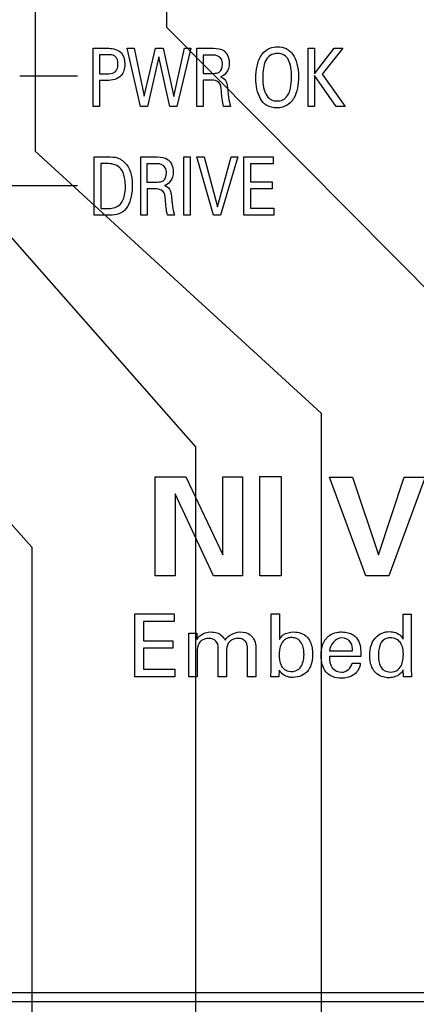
# Model space of a CAD drawing. Header units: inches. Extents: x 0 to 34, y 0 to 22.
# Tile 8 of 39: x 15.97 to 16.635, y 3.166 to 4.814. Entities that reach past the tile are written whole.
import ezdxf

# ---------------------------------------------------------------- set-up
doc = ezdxf.new("R2010")
doc.units = ezdxf.units.IN
doc.header["$LTSCALE"] = 1.87
doc.header["$MEASUREMENT"] = 0
doc.layers.get('0').update_dxf_attribs({"linetype": 'CONTINUOUS'})
for name, color, linetype in [('02___PRT_ALL_AXES', 7, 'CONTINUOUS'), ('DATUMCURVES', 7, 'CONTINUOUS'), ('DETAIL', 7, 'CONTINUOUS'), ('DIMENSIONS', 7, 'CONTINUOUS')]:
    doc.layers.add(name, color=color, linetype=linetype)
doc.styles.get("Standard").update_dxf_attribs({"font": 'txt', "width": 0.8})
doc.dimstyles.new('DIMSTYLE_1', dxfattribs={"dimtxt": 0.125, "dimasz": 0.18, "dimexe": 0.125, "dimexo": 0.0625, "dimgap": 0.03125, "dimtad": 0, "dimtih": 1, "dimtoh": 1, "dimdec": 3, "dimlfac": 0.666667, "dimzin": 4, "dimdsep": 46, "dimtxsty": 'STANDARD', "dimblk": '_FILLED', "dimblk1": '_FILLED', "dimblk2": '_FILLED', "dimcen": 0.09, "dimadec": 0, "dimazin": 0, "dimtp": 0.005, "dimtm": 0.005, "dimtfac": 1, "dimtdec": 3, "dimtofl": 0, "dimtmove": 0, "dimatfit": 3, "dimldrblk": '_FILLED', "dimfxl": 1, "dimtolj": 1, "dimtzin": 4, "dimarcsym": 0})
doc.dimstyles.get("Standard").update_dxf_attribs({"dimtxt": 0.125, "dimasz": 0.18, "dimexe": 0.125, "dimexo": 0.0625, "dimgap": 0.09, "dimtad": 0, "dimtih": 1, "dimtoh": 1, "dimdec": 3, "dimzin": 4, "dimdsep": 46, "dimtxsty": 'STANDARD', "dimblk": '_FILLED', "dimblk1": '_FILLED', "dimblk2": '_FILLED', "dimcen": 0.09, "dimadec": 0, "dimazin": 0, "dimtol": 1, "dimtp": 0.01, "dimtm": 0.01, "dimtfac": 1, "dimtdec": 3, "dimtofl": 0, "dimtmove": 0, "dimatfit": 3, "dimldrblk": '_FILLED', "dimfxl": 1, "dimtolj": 1, "dimtzin": 4, "dimarcsym": 0})

# ---------------------------------------------------------------- blocks, each defined once
blk = doc.blocks.new('*D4')
at = {"layer": 'DIMENSIONS', "color": 2, "linetype": 'CONTINUOUS'}
for p, q in [((15.8766, 4.6019), (15.8766, 4.5395)), ((15.8766, 4.5395), (16.2651, 4.099)), ((16.2651, 4.099), (16.2651, 2.4965))]:
    blk.add_line(p, q, dxfattribs=at)
at = {"layer": 'DIMENSIONS', "color": 2, "linetype": 'CONTINUOUS', "insert": (16.2026, 2.434), "char_height": 0.125, "width": 1.125, "attachment_point": 3, "rotation": 90, "line_spacing_factor": 0.9}
blk.add_mtext('.319{\\Ftxt.shx;\\W1.000000;\\H0.125000; }[8.09]', dxfattribs=at)
blk = doc.blocks.new('_FILLED')
at = {"color": 0, "linetype": 'BYBLOCK'}
blk.add_solid([(0, 0), (-1, 0.1736), (-1, -0.1736)], dxfattribs=at)
blk = doc.blocks.new('*D5')
at = {"layer": 'DIMENSIONS', "color": 2, "linetype": 'CONTINUOUS'}
blk.add_line((17.5798, 5.7878), (17.5798, 2.4965), dxfattribs=at)
at = {"layer": 'DIMENSIONS', "color": 2, "linetype": 'CONTINUOUS', "insert": (17.5173, 2.434), "char_height": 0.125, "width": 1.325, "attachment_point": 3, "rotation": 90, "line_spacing_factor": 0.9}
blk.add_mtext('1.454{\\Ftxt.shx;\\W1.000000;\\H0.125000; }[36.93]', dxfattribs=at)
blk = doc.blocks.new('*D6')
at = {"layer": 'DIMENSIONS', "color": 2, "linetype": 'CONTINUOUS'}
for p, q in [((15.8818, 6.1537), (15.8818, 6.0553)), ((15.8818, 6.0553), (15.9966, 5.8824)), ((15.9966, 5.8824), (15.9965, 4.5938)), ((15.9965, 4.5938), (16.4757, 4.1552)), ((16.4757, 4.1552), (16.4757, 2.4965))]:
    blk.add_line(p, q, dxfattribs=at)
at = {"layer": 'DIMENSIONS', "color": 2, "linetype": 'CONTINUOUS', "insert": (16.4132, 2.434), "char_height": 0.125, "width": 1.125, "attachment_point": 3, "rotation": 90, "line_spacing_factor": 0.9}
blk.add_mtext('.322{\\Ftxt.shx;\\W1.000000;\\H0.125000; }[8.18]', dxfattribs=at)
blk = doc.blocks.new('*D8')
at = {"layer": 'DIMENSIONS', "color": 2, "linetype": 'CONTINUOUS'}
for p, q in [((15.7198, 5.0828), (15.7198, 4.2353)), ((15.7198, 4.2353), (15.9907, 3.9309)), ((15.9907, 3.9309), (15.9907, 2.4965))]:
    blk.add_line(p, q, dxfattribs=at)
at = {"layer": 'DIMENSIONS', "color": 2, "linetype": 'CONTINUOUS', "insert": (15.9282, 2.434), "char_height": 0.125, "width": 1.425, "attachment_point": 3, "rotation": 90, "line_spacing_factor": 0.9}
blk.add_mtext('2X .214{\\Ftxt.shx;\\W1.000000;\\H0.125000; }[5.44]', dxfattribs=at)
blk = doc.blocks.new('*D9')
at = {"layer": 'DIMENSIONS', "color": 2, "linetype": 'CONTINUOUS'}
for p, q in [((16.2163, 5.0828), (16.2163, 4.8014)), ((16.2163, 4.8014), (16.6846, 4.3304)), ((16.6846, 4.3304), (16.6846, 2.4965))]:
    blk.add_line(p, q, dxfattribs=at)
at = {"layer": 'DIMENSIONS', "color": 2, "linetype": 'CONTINUOUS', "insert": (16.6221, 2.434), "char_height": 0.125, "width": 1.525, "attachment_point": 3, "rotation": 90, "line_spacing_factor": 0.9}
blk.add_mtext('2X .545{\\Ftxt.shx;\\W1.000000;\\H0.125000; }[13.84]', dxfattribs=at)
blk = doc.blocks.new('*D18')
at = {"layer": 'DIMENSIONS', "color": 2, "linetype": 'CONTINUOUS'}
blk.add_line((17.9398, 3.108), (17.9398, 2.4965), dxfattribs=at)
at = {"layer": 'DIMENSIONS', "color": 2, "linetype": 'CONTINUOUS', "insert": (17.8773, 2.434), "char_height": 0.125, "width": 1.325, "attachment_point": 3, "rotation": 90, "line_spacing_factor": 0.9}
blk.add_mtext('1.694{\\Ftxt.shx;\\W1.000000;\\H0.125000; }[43.03]', dxfattribs=at)
blk = doc.blocks.new('*D19')
at = {"layer": 'DIMENSIONS', "color": 2, "linetype": 'CONTINUOUS'}
for p, q in [((16.9273, 8.5253), (16.9273, 7.1984)), ((16.9273, 7.1984), (17.1927, 6.9112)), ((17.1927, 6.9112), (17.1927, 2.4965))]:
    blk.add_line(p, q, dxfattribs=at)
at = {"layer": 'DIMENSIONS', "color": 2, "linetype": 'CONTINUOUS', "insert": (17.1302, 2.434), "char_height": 0.125, "width": 1.325, "attachment_point": 3, "rotation": 90, "line_spacing_factor": 0.9}
blk.add_mtext('1.019{\\Ftxt.shx;\\W1.000000;\\H0.125000; }[25.88]', dxfattribs=at)

msp = doc.modelspace()

# ---------------------------------------------------------------- linework, layer by layer
at = {"color": 7, "linetype": 'CONTINUOUS'}
msp.add_line((15.8563, 3.1705), (17.9398, 3.1705), dxfattribs=at)
at = {"layer": '02___PRT_ALL_AXES', "color": 7, "linetype": 'CONTINUOUS'}
msp.add_line((15.8713, 3.1855), (16.712, 3.1855), dxfattribs=at)
at = {"layer": 'DATUMCURVES', "color": 40, "linetype": 'CONTINUOUS'}
for p, q in [((16.0934, 4.7663), (16.1196, 4.7663)), ((16.0934, 4.6689), (16.0934, 4.7663)), ((16.1508, 4.7663), (16.1623, 4.7663)), ((16.1729, 4.6689), (16.1508, 4.7663)), ((16.1623, 4.7663), (16.1792, 4.6861)), ((16.1792, 4.6861), (16.1978, 4.7663)), ((16.1978, 4.7663), (16.2111, 4.7663)), ((16.2111, 4.7663), (16.2288, 4.6855)), ((16.2288, 4.6855), (16.2465, 4.7663)), ((16.257, 4.7663), (16.2339, 4.6689)), ((16.2465, 4.7663), (16.257, 4.7663)), ((16.2672, 4.7663), (16.2951, 4.7663)), ((16.2672, 4.6689), (16.2672, 4.7663)), ((16.454, 4.7663), (16.4647, 4.7663)), ((16.454, 4.6689), (16.454, 4.7663)), ((16.4647, 4.7663), (16.4647, 4.7237)), ((16.4647, 4.7237), (16.4972, 4.7663)), ((16.512, 4.7663), (16.4772, 4.7227)), ((16.4972, 4.7663), (16.512, 4.7663)), ((16.1193, 4.7554), (16.1042, 4.7554)), ((16.1042, 4.7554), (16.1042, 4.7235)), ((16.2039, 4.7522), (16.1846, 4.6689)), ((16.2219, 4.6689), (16.2039, 4.7522)), ((16.2947, 4.755), (16.2777, 4.755)), ((16.2777, 4.755), (16.2777, 4.7243)), ((16.0675, 4.7197), (15.9706, 4.7197)), ((16.1042, 4.7235), (16.1171, 4.7235)), ((16.2777, 4.7243), (16.2947, 4.7243)), ((16.5007, 4.6689), (16.4647, 4.7206)), ((16.4647, 4.7206), (16.4647, 4.6689)), ((16.4772, 4.7227), (16.5158, 4.6689)), ((16.1169, 4.7122), (16.1042, 4.7122)), ((16.1042, 4.7122), (16.1042, 4.6689)), ((16.2915, 4.7129), (16.2779, 4.7129)), ((16.2779, 4.7129), (16.2779, 4.6689)), ((16.1042, 4.6689), (16.0934, 4.6689)), ((16.1846, 4.6689), (16.1729, 4.6689)), ((16.2339, 4.6689), (16.2219, 4.6689)), ((16.2779, 4.6689), (16.2672, 4.6689)), ((16.3237, 4.6689), (16.3121, 4.6689)), ((16.4647, 4.6689), (16.454, 4.6689)), ((16.5158, 4.6689), (16.5007, 4.6689)), ((16.0955, 4.5844), (16.1181, 4.5844)), ((16.0955, 4.4869), (16.0955, 4.5844)), ((16.1733, 4.5844), (16.2011, 4.5844)), ((16.1733, 4.4869), (16.1733, 4.5844)), ((16.2455, 4.5844), (16.2563, 4.5844)), ((16.2455, 4.4869), (16.2455, 4.5844)), ((16.2563, 4.5844), (16.2563, 4.4869)), ((16.2675, 4.5844), (16.2795, 4.5844)), ((16.2953, 4.4869), (16.2675, 4.5844)), ((16.2795, 4.5844), (16.3017, 4.5011)), ((16.3017, 4.5011), (16.325, 4.5844)), ((16.3359, 4.5844), (16.3072, 4.4869)), ((16.325, 4.5844), (16.3359, 4.5844)), ((16.3463, 4.5844), (16.3952, 4.5844)), ((16.3463, 4.4869), (16.3463, 4.5844)), ((16.3952, 4.5844), (16.3952, 4.5729)), ((16.1193, 4.5732), (16.1063, 4.5732)), ((16.1063, 4.5732), (16.1063, 4.498)), ((16.2008, 4.573), (16.1837, 4.573)), ((16.1837, 4.573), (16.1837, 4.5424)), ((16.3952, 4.5729), (16.3571, 4.5729)), ((16.3571, 4.5729), (16.3571, 4.5425)), ((16.0675, 4.536), (15.6016, 4.536)), ((16.1837, 4.5424), (16.2008, 4.5424)), ((16.3571, 4.5425), (16.3933, 4.5425)), ((16.3933, 4.5425), (16.3933, 4.5312)), ((16.1975, 4.5309), (16.184, 4.5309)), ((16.184, 4.5309), (16.184, 4.4869)), ((16.3933, 4.5312), (16.3571, 4.5312)), ((16.3571, 4.5312), (16.3571, 4.4988)), ((16.1174, 4.4869), (16.0955, 4.4869)), ((16.1063, 4.498), (16.1169, 4.498)), ((16.184, 4.4869), (16.1733, 4.4869)), ((16.2297, 4.4869), (16.2182, 4.4869)), ((16.2563, 4.4869), (16.2455, 4.4869)), ((16.3072, 4.4869), (16.2953, 4.4869)), ((16.3961, 4.4869), (16.3463, 4.4869)), ((16.3571, 4.4988), (16.3961, 4.4988)), ((16.3961, 4.4988), (16.3961, 4.4869)), ((16.1974, 4.0488), (16.2487, 4.0488)), ((16.1974, 3.8831), (16.1974, 4.0488)), ((16.2487, 4.0488), (16.3109, 3.9184)), ((16.3109, 4.0488), (16.3439, 4.0488)), ((16.3109, 3.9184), (16.3109, 4.0488)), ((16.3439, 4.0488), (16.3439, 3.8831)), ((16.373, 4.0492), (16.4085, 4.0492)), ((16.373, 3.8831), (16.373, 4.0492)), ((16.4085, 4.0492), (16.4085, 3.8831)), ((16.4894, 4.0481), (16.5282, 4.0481)), ((16.5504, 3.8831), (16.4894, 4.0481)), ((16.5282, 4.0481), (16.5715, 3.9181)), ((16.5715, 3.9181), (16.615, 4.0481)), ((16.6501, 4.0481), (16.5892, 3.8831)), ((16.615, 4.0481), (16.6501, 4.0481)), ((16.295, 3.8831), (16.2308, 4.0206)), ((16.2308, 4.0206), (16.2308, 3.8831)), ((16.2308, 3.8831), (16.1974, 3.8831)), ((16.3439, 3.8831), (16.295, 3.8831)), ((16.4085, 3.8831), (16.373, 3.8831)), ((16.5892, 3.8831), (16.5504, 3.8831)), ((16.1633, 3.8193), (16.2294, 3.8193)), ((16.1633, 3.714), (16.1633, 3.8193)), ((16.2294, 3.8193), (16.2294, 3.8069)), ((16.3919, 3.8193), (16.4056, 3.8193)), ((16.3919, 3.7271), (16.3919, 3.8193)), ((16.4056, 3.8193), (16.4056, 3.7765)), ((16.6129, 3.8191), (16.6266, 3.8191)), ((16.6129, 3.7773), (16.6129, 3.8191)), ((16.6266, 3.8191), (16.6266, 3.7256)), ((16.2294, 3.8069), (16.1779, 3.8069)), ((16.1779, 3.8069), (16.1779, 3.7741)), ((16.2538, 3.7872), (16.2676, 3.7872)), ((16.254, 3.7774), (16.2538, 3.7872)), ((16.254, 3.714), (16.254, 3.7774)), ((16.2676, 3.7872), (16.2676, 3.7765)), ((16.1779, 3.7741), (16.2269, 3.7741)), ((16.2269, 3.7618), (16.1779, 3.7618)), ((16.1779, 3.7618), (16.1779, 3.7268)), ((16.2269, 3.7741), (16.2269, 3.7618)), ((16.3032, 3.714), (16.3032, 3.7624)), ((16.3524, 3.714), (16.3524, 3.7609)), ((16.3662, 3.7631), (16.3662, 3.714)), ((16.2679, 3.7555), (16.2679, 3.714)), ((16.3171, 3.7549), (16.3171, 3.714)), ((16.542, 3.7481), (16.4894, 3.7481)), ((16.4899, 3.7577), (16.528, 3.7577)), ((16.1779, 3.7268), (16.2306, 3.7268)), ((16.2306, 3.7268), (16.2306, 3.714)), ((16.3916, 3.714), (16.3919, 3.7271)), ((16.5276, 3.7369), (16.5413, 3.7369)), ((16.6135, 3.714), (16.6132, 3.7256)), ((16.2306, 3.714), (16.1633, 3.714)), ((16.2679, 3.714), (16.254, 3.714)), ((16.3171, 3.714), (16.3032, 3.714)), ((16.3662, 3.714), (16.3524, 3.714)), ((16.4049, 3.714), (16.3916, 3.714)), ((16.4052, 3.7251), (16.4049, 3.714)), ((16.6272, 3.714), (16.6135, 3.714))]:
    msp.add_line(p, q, dxfattribs=at)
for points, knots in [([(16.1196, 4.7663), (16.1271, 4.7663), (16.1435, 4.7619), (16.1481, 4.7395), (16.1427, 4.7165), (16.1252, 4.7122), (16.1169, 4.7122)], [0, 0, 0, 0, 0.259397, 0.485292, 0.714242, 1, 1, 1, 1]), ([(16.2951, 4.7663), (16.3012, 4.7663), (16.3162, 4.7643), (16.3238, 4.7429), (16.319, 4.7255), (16.3105, 4.7195), (16.3069, 4.7183)], [0, 0, 0, 0, 0.266475, 0.578092, 0.839494, 1, 1, 1, 1]), ([(16.3764, 4.7558), (16.3804, 4.7613), (16.3899, 4.7678), (16.405, 4.7697), (16.4175, 4.7667), (16.4288, 4.7571), (16.4359, 4.7415), (16.4383, 4.7207), (16.4366, 4.699), (16.432, 4.6856), (16.4279, 4.6794), (16.4267, 4.6779)], [0, 0, 0, 0, 0.093293, 0.186586, 0.325587, 0.464587, 0.603587, 0.742588, 0.851493, 0.960398, 1, 1, 1, 1]), ([(16.1171, 4.7235), (16.1211, 4.7235), (16.1278, 4.7239), (16.1345, 4.7314), (16.1354, 4.74), (16.1346, 4.7484), (16.1287, 4.7552), (16.1227, 4.7554), (16.1193, 4.7554)], [0, 0, 0, 0, 0.223231, 0.349146, 0.526998, 0.695026, 0.809473, 1, 1, 1, 1]), ([(16.3103, 4.7392), (16.3103, 4.7423), (16.3096, 4.7512), (16.2998, 4.755), (16.2947, 4.755)], [0, 0, 0, 0, 0.378731, 1, 1, 1, 1]), ([(16.4267, 4.6779), (16.4245, 4.6752), (16.418, 4.6692), (16.4018, 4.665), (16.3836, 4.6695), (16.3732, 4.6808), (16.3674, 4.6975), (16.3659, 4.7149), (16.3671, 4.736), (16.3721, 4.7501), (16.3764, 4.7558)], [0, 0, 0, 0, 0.09024, 0.232046, 0.367826, 0.503606, 0.639387, 0.775167, 0.887583, 1, 1, 1, 1]), ([(16.4262, 4.7187), (16.4262, 4.7297), (16.4239, 4.7443), (16.4146, 4.7555), (16.402, 4.7587), (16.3893, 4.7551), (16.3797, 4.7426), (16.3776, 4.7275), (16.3777, 4.7167), (16.3777, 4.7162)], [0, 0, 0, 0, 0.233867, 0.3508, 0.467733, 0.597503, 0.727272, 0.986811, 1, 1, 1, 1]), ([(16.3069, 4.7183), (16.3102, 4.7172), (16.3152, 4.7142), (16.318, 4.7066), (16.3189, 4.6994), (16.3196, 4.6916), (16.3208, 4.6813), (16.3223, 4.6738), (16.3237, 4.6689)], [0, 0, 0, 0, 0.18473, 0.290334, 0.433033, 0.581729, 0.718949, 1, 1, 1, 1]), ([(16.3846, 4.687), (16.389, 4.6801), (16.399, 4.677), (16.4114, 4.6791), (16.421, 4.6871), (16.4259, 4.7045), (16.4262, 4.7154), (16.4262, 4.7187)], [0, 0, 0, 0, 0.284855, 0.432, 0.579144, 0.789572, 1, 1, 1, 1]), ([(16.3121, 4.6689), (16.3099, 4.6772), (16.3089, 4.69), (16.3075, 4.711), (16.296, 4.7129), (16.2915, 4.7129)], [0, 0, 0, 0, 0.477277, 0.752591, 1, 1, 1, 1]), ([(16.1181, 4.5844), (16.1236, 4.5844), (16.1357, 4.5846), (16.1564, 4.5682), (16.1606, 4.5385), (16.1571, 4.5119), (16.1478, 4.4942), (16.133, 4.4865), (16.1227, 4.4869), (16.1174, 4.4869)], [0, 0, 0, 0, 0.112417, 0.239929, 0.499849, 0.677409, 0.791755, 0.89212, 1, 1, 1, 1]), ([(16.2011, 4.5844), (16.2073, 4.5844), (16.2223, 4.5823), (16.2299, 4.561), (16.2251, 4.5435), (16.2165, 4.5375), (16.213, 4.5363)], [0, 0, 0, 0, 0.266531, 0.578097, 0.839465, 1, 1, 1, 1]), ([(16.1476, 4.5343), (16.1476, 4.5386), (16.1466, 4.5489), (16.1422, 4.5678), (16.1267, 4.5732), (16.1193, 4.5732)], [0, 0, 0, 0, 0.236947, 0.585028, 1, 1, 1, 1]), ([(16.2163, 4.5573), (16.2163, 4.5604), (16.2157, 4.5693), (16.2059, 4.573), (16.2008, 4.573)], [0, 0, 0, 0, 0.378958, 1, 1, 1, 1]), ([(16.1169, 4.498), (16.1239, 4.498), (16.1392, 4.5), (16.1467, 4.5187), (16.1476, 4.5296), (16.1476, 4.5343)], [0, 0, 0, 0, 0.388928, 0.739048, 1, 1, 1, 1]), ([(16.213, 4.5363), (16.2162, 4.5353), (16.2212, 4.5322), (16.224, 4.5246), (16.2249, 4.5175), (16.2256, 4.5097), (16.2268, 4.4994), (16.2284, 4.4919), (16.2297, 4.4869)], [0, 0, 0, 0, 0.184617, 0.290191, 0.432925, 0.58166, 0.71892, 1, 1, 1, 1]), ([(16.2182, 4.4869), (16.2159, 4.4953), (16.2149, 4.508), (16.2135, 4.5291), (16.202, 4.5309), (16.1975, 4.5309)], [0, 0, 0, 0, 0.477231, 0.752478, 1, 1, 1, 1]), ([(16.2676, 3.7765), (16.2692, 3.7791), (16.2749, 3.7864), (16.2847, 3.7891), (16.2908, 3.7891)], [0, 0, 0, 0, 0.325454, 1, 1, 1, 1]), ([(16.3032, 3.7624), (16.3032, 3.7664), (16.3014, 3.773), (16.294, 3.7778), (16.2858, 3.779), (16.2771, 3.7766), (16.2725, 3.7723), (16.2711, 3.7704)], [0, 0, 0, 0, 0.276178, 0.414605, 0.578659, 0.838891, 1, 1, 1, 1]), ([(16.2908, 3.7891), (16.2942, 3.7891), (16.304, 3.7884), (16.312, 3.7809), (16.3147, 3.7754)], [0, 0, 0, 0, 0.358159, 1, 1, 1, 1]), ([(16.3147, 3.7754), (16.3196, 3.7834), (16.3359, 3.7918), (16.3603, 3.7861), (16.3662, 3.7708), (16.3662, 3.7631)], [0, 0, 0, 0, 0.406438, 0.668771, 1, 1, 1, 1]), ([(16.3524, 3.7609), (16.3524, 3.7647), (16.3518, 3.7714), (16.3443, 3.7774), (16.3353, 3.7792), (16.3261, 3.7768), (16.3217, 3.7726), (16.3203, 3.7707)], [0, 0, 0, 0, 0.251772, 0.404485, 0.603044, 0.842913, 1, 1, 1, 1]), ([(16.4263, 3.7797), (16.4246, 3.7798), (16.4227, 3.7795), (16.4182, 3.7785), (16.4123, 3.7751), (16.4073, 3.7671), (16.4053, 3.7562), (16.4053, 3.7505), (16.4053, 3.745), (16.4073, 3.7347), (16.4126, 3.726), (16.4206, 3.7231), (16.4247, 3.7229)], [0, 0, 0, 0, 0.031148, 0.062297, 0.124593, 0.249186, 0.373779, 0.498372, 0.626238, 0.754104, 0.88197, 1, 1, 1, 1]), ([(16.4056, 3.7765), (16.4072, 3.7794), (16.4134, 3.787), (16.4276, 3.7899), (16.4421, 3.788), (16.4529, 3.781), (16.4585, 3.7714), (16.4609, 3.7619), (16.4615, 3.7525), (16.461, 3.7433), (16.4594, 3.735), (16.4573, 3.7302), (16.4559, 3.7278)], [0, 0, 0, 0, 0.091416, 0.259205, 0.369508, 0.495219, 0.596174, 0.670081, 0.767004, 0.854402, 0.923986, 1, 1, 1, 1]), ([(16.4247, 3.7229), (16.4251, 3.7229), (16.4291, 3.7228), (16.4371, 3.7249), (16.4431, 3.7322), (16.4464, 3.742), (16.4471, 3.7495), (16.4467, 3.7583), (16.4444, 3.7685), (16.4393, 3.7757), (16.4332, 3.7791), (16.4281, 3.7797), (16.4263, 3.7797)], [0, 0, 0, 0, 0.01422, 0.167401, 0.320582, 0.473763, 0.626944, 0.720208, 0.813472, 0.906736, 0.953368, 1, 1, 1, 1]), ([(16.4758, 3.7493), (16.4758, 3.7559), (16.4767, 3.7691), (16.4876, 3.7836), (16.5002, 3.7886), (16.5108, 3.7894), (16.5204, 3.7885), (16.5313, 3.7841), (16.5396, 3.7737), (16.5421, 3.7604), (16.5421, 3.7519), (16.542, 3.7481)], [0, 0, 0, 0, 0.166181, 0.323535, 0.423678, 0.499001, 0.590239, 0.663746, 0.787266, 0.903957, 1, 1, 1, 1]), ([(16.528, 3.7577), (16.5281, 3.7623), (16.5273, 3.7735), (16.5054, 3.7854), (16.4901, 3.7675), (16.4899, 3.7577)], [0, 0, 0, 0, 0.225809, 0.514315, 1, 1, 1, 1]), ([(16.5628, 3.7743), (16.5641, 3.7764), (16.568, 3.7818), (16.5774, 3.7882), (16.5893, 3.7902), (16.5995, 3.7889), (16.6077, 3.7847), (16.6113, 3.78), (16.6129, 3.7773)], [0, 0, 0, 0, 0.120644, 0.334522, 0.545924, 0.714095, 0.840303, 1, 1, 1, 1]), ([(16.6078, 3.772), (16.6064, 3.7739), (16.6024, 3.7776), (16.5905, 3.7806), (16.5789, 3.7764), (16.5718, 3.7636), (16.5716, 3.7526), (16.5716, 3.7501)], [0, 0, 0, 0, 0.138687, 0.277375, 0.458031, 0.638687, 1, 1, 1, 1]), ([(16.6132, 3.7256), (16.6115, 3.7227), (16.6071, 3.7171), (16.5978, 3.7134), (16.5884, 3.7121), (16.5786, 3.7135), (16.5678, 3.7188), (16.5607, 3.7285), (16.5576, 3.7395), (16.5566, 3.7521), (16.5581, 3.7644), (16.5616, 3.7722), (16.5628, 3.7743)], [0, 0, 0, 0, 0.092664, 0.187193, 0.26715, 0.350719, 0.457135, 0.58657, 0.668189, 0.767447, 0.933953, 1, 1, 1, 1]), ([(16.5413, 3.7369), (16.541, 3.7345), (16.5402, 3.7289), (16.5353, 3.721), (16.5277, 3.7153), (16.5189, 3.7123), (16.508, 3.7113), (16.4951, 3.713), (16.4788, 3.7242), (16.4758, 3.7397), (16.4758, 3.7493)], [0, 0, 0, 0, 0.069121, 0.165315, 0.267644, 0.343082, 0.439246, 0.589595, 0.717319, 1, 1, 1, 1]), ([(16.4894, 3.7481), (16.4892, 3.7416), (16.4908, 3.7276), (16.5044, 3.7217), (16.5104, 3.7217)], [0, 0, 0, 0, 0.520952, 1, 1, 1, 1]), ([(16.5716, 3.7501), (16.5716, 3.7437), (16.573, 3.7332), (16.5806, 3.724), (16.5929, 3.7209), (16.6056, 3.7251), (16.6132, 3.7377), (16.6134, 3.7488), (16.6134, 3.7516)], [0, 0, 0, 0, 0.218699, 0.328049, 0.437398, 0.578049, 0.718699, 1, 1, 1, 1]), ([(16.4559, 3.7278), (16.4554, 3.727), (16.4522, 3.7221), (16.4436, 3.7149), (16.4336, 3.713), (16.4287, 3.713)], [0, 0, 0, 0, 0.085417, 0.540877, 1, 1, 1, 1]), ([(16.4287, 3.713), (16.4263, 3.713), (16.4205, 3.7135), (16.4118, 3.717), (16.4071, 3.7222), (16.4052, 3.7251)], [0, 0, 0, 0, 0.260781, 0.624693, 1, 1, 1, 1])]:
    msp.add_open_spline(points, degree=3, knots=knots, dxfattribs=at)
for points in [[(16.305, 4.7265), (16.3087, 4.7292), (16.3103, 4.7346), (16.3103, 4.7392)], [(16.2947, 4.7243), (16.2982, 4.7243), (16.3022, 4.7244), (16.305, 4.7265)], [(16.3777, 4.7162), (16.3778, 4.7057), (16.3794, 4.6949), (16.3846, 4.687)], [(16.2111, 4.5446), (16.2148, 4.5472), (16.2163, 4.5527), (16.2163, 4.5573)], [(16.2008, 4.5424), (16.2043, 4.5424), (16.2083, 4.5425), (16.2111, 4.5446)], [(16.2711, 3.7704), (16.2682, 3.7663), (16.2679, 3.7606), (16.2679, 3.7555)], [(16.3203, 3.7707), (16.3172, 3.7663), (16.3171, 3.7603), (16.3171, 3.7549)], [(16.6134, 3.7516), (16.6134, 3.7623), (16.6109, 3.7681), (16.6078, 3.772)], [(16.5104, 3.7217), (16.518, 3.7217), (16.5267, 3.7293), (16.5276, 3.7369)], [(16.6266, 3.7256), (16.6266, 3.7217), (16.6269, 3.7179), (16.6272, 3.714)]]:
    msp.add_open_spline(points, degree=3, dxfattribs=at)

# ---------------------------------------------------------------- dimensions: what is measured, and where the dimension line sits
at = {"layer": 'DIMENSIONS', "color": 2, "linetype": 'CONTINUOUS'}
for feature_location, offset, dtype, origin, picture, middle in [((16.9273, 8.5253), (0.2653, -6.0288), 0, (15.3988, 8.5878), '*D19', (17.1927, 1.7715)), ((15.8818, 6.1537), (0.5939, -3.6573), 0, (15.3988, 6.2162), '*D6', (16.4757, 1.8715)), ((17.5798, 5.7878), (0, -3.2913), 1, (15.3988, 5.8503), '*D5', (17.5798, 1.7715)), ((15.8766, 4.6019), (0.3885, -2.1054), 0, (15.3988, 4.6347), '*D4', (16.2651, 1.8715)), ((17.9398, 3.108), (0, -0.6115), 1, (15.3988, 3.1705), '*D18', (17.9398, 1.7715))]:
    dim = msp.add_ordinate_dim(feature_location=feature_location, offset=offset, dtype=dtype, origin=origin, dimstyle='DIMSTYLE_1', dxfattribs=at)
    dim.commit()
    dim.dimension.update_dxf_attribs({"geometry": picture, "text_midpoint": middle})
for feature_location, offset, picture, middle in [((15.7198, 5.0828), (0.2709, -2.5863), '*D8', (15.9907, 1.7215)), ((16.2163, 5.0828), (0.4682, -2.5863), '*D9', (16.6846, 1.6715))]:
    dim = msp.add_ordinate_dim(feature_location=feature_location, offset=offset, dtype=0, origin=(15.3988, 5.1453), text='2X <>', dimstyle='DIMSTYLE_1', dxfattribs=at)
    dim.commit()
    dim.dimension.update_dxf_attribs({"geometry": picture, "text_midpoint": middle})

# ---------------------------------------------------------------- leaders
at = {"layer": 'DETAIL', "color": 2, "linetype": 'CONTINUOUS'}
msp.add_leader([(16.3978, 5.0979), (18.6898, 4.2296), (18.8698, 4.2296)], dimstyle='STANDARD', override={"dimtad": 0}, dxfattribs=at)

doc.saveas('drawing.dxf')
